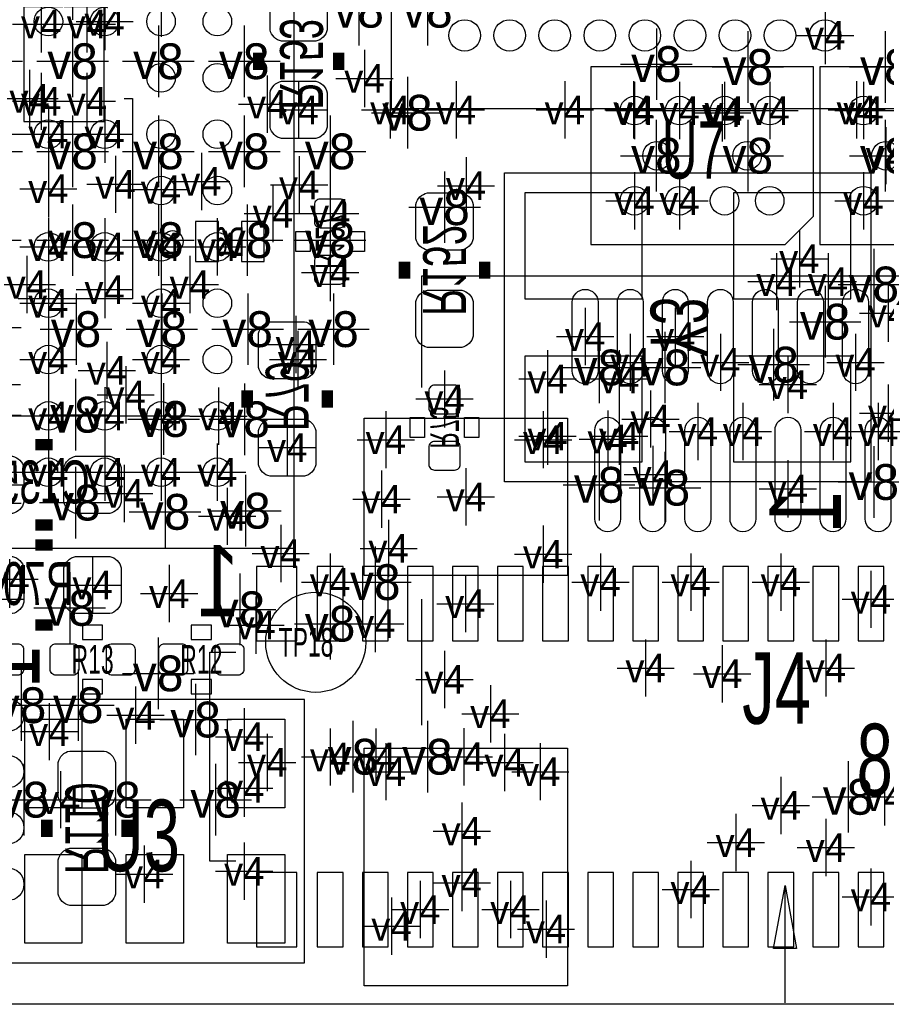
# Model space of a CAD drawing. Extents: x -64 to 356, y -42 to 255.
# Tile 13 of 31: x 23 to 31, y -2 to 7. Entities that reach past the tile are written whole.
import ezdxf
from ezdxf.enums import TextEntityAlignment as Align

# ---------------------------------------------------------------- set-up
doc = ezdxf.new("R2010")
doc.units = 0
for name, color, linetype in [('BG_OUTLINE', 7, 'CONTINUOUS'), ('BG_PANEL', 7, 'CONTINUOUS'), ('MA_NCLEGEND-1-2', 7, 'CONTINUOUS'), ('MA_NCLEGEND-14-15', 7, 'CONTINUOUS'), ('MA_NCLEGEND-15-16', 7, 'CONTINUOUS'), ('MA_NCLEGEND-2-3', 7, 'CONTINUOUS'), ('MA_NCLEGEND-3-14', 7, 'CONTINUOUS'), ('PG_SILKSCREEN_BOTTOM', 7, 'CONTINUOUS'), ('PG_SILKSCREEN_TOP', 7, 'CONTINUOUS'), ('PIN_BOTTOM', 7, 'CONTINUOUS'), ('PIN_TOP', 7, 'CONTINUOUS'), ('RD_ASSEMBLY_BOTTOM', 7, 'CONTINUOUS'), ('RD_ASSEMBLY_TOP', 7, 'CONTINUOUS')]:
    doc.layers.add(name, color=color, linetype=linetype)

# ---------------------------------------------------------------- blocks, each defined once
blk = doc.blocks.new('FIGURE_CROSS')
for points in [[(0, 0.5), (0, -0.5)], [(-0.5, 0), (0.5, 0)]]:
    blk.add_lwpolyline(points)

msp = doc.modelspace()

# ---------------------------------------------------------------- linework, layer by layer
at = {"layer": 'BG_OUTLINE'}
msp.add_lwpolyline([(-1.5875, 22.9235, -0.414205), (-0.6985, 23.8125), (48.3235, 23.8125, -0.414199), (49.2125, 22.9235), (49.2125, 20.5105), (49.2125, 1.7145), (49.2125, -0.6985, -0.414223), (48.3235, -1.5875), (-0.6985, -1.5875, -0.414228), (-1.5875, -0.6985)], format="xyb", close=True, dxfattribs=at)
at = {"layer": 'BG_PANEL'}
msp.add_lwpolyline([(48.327818, -1.5875), (-0.694182, -1.5875)], dxfattribs=at)
at = {"layer": 'PG_SILKSCREEN_BOTTOM'}
for points in [[(30.774132, 6.360668), (26.274268, 6.360668), (26.274268, 10.860532), (30.774132, 10.860532), (30.774132, 6.360668)], [(23.9014, 6.4516), (23.9776, 6.4516), (23.9776, 4.6736), (22.9616, 4.6736)], [(24.892, -0.316484), (24.6634, -0.316484), (24.6634, 1.537716), (24.892, 1.537716)]]:
    msp.add_lwpolyline(points, dxfattribs=at)
at = {"layer": 'PG_SILKSCREEN_BOTTOM', "const_width": 0.1016}
for points in [[(25.0952, 6.7056), (25.0952, 6.858)], [(25.8064, 6.7056), (25.8064, 6.858)], [(26.3906, 4.8514), (26.3906, 5.0038)], [(27.1018, 4.8514), (27.1018, 5.0038)], [(24.9936, 3.7084), (24.9936, 3.8608)], [(25.7048, 3.7084), (25.7048, 3.8608)], [(23.2664, 3.3782), (23.114, 3.3782)], [(23.2664, 2.667), (23.114, 2.667)], [(23.2664, 2.4892), (23.114, 2.4892)], [(23.2664, 1.778), (23.114, 1.778)], [(23.2156, 0.0508), (23.2156, -0.1016)], [(23.9268, 0.0508), (23.9268, -0.1016)]]:
    msp.add_lwpolyline(points, dxfattribs=at)
at = {"layer": 'PG_SILKSCREEN_BOTTOM'}
for points in [[(30.5308, 3.048), (27.2796, 3.048), (27.2796, 5.7912), (30.5308, 5.7912)], [(25.5524, 5.0927), (25.4254, 5.0927), (25.4254, 5.2705), (25.5524, 5.2705)], [(26.035, 5.0927), (25.908, 5.0927), (25.908, 5.2705), (26.035, 5.2705)], [(26.5684, 3.4417), (26.4414, 3.4417), (26.4414, 3.6195), (26.5684, 3.6195)], [(27.051, 3.4417), (26.924, 3.4417), (26.924, 3.6195), (27.051, 3.6195)]]:
    msp.add_lwpolyline(points, close=True, dxfattribs=at)
msp.add_lwpolyline([(24.428196, 5.1816, 1), (24.238204, 5.1816, 1), (24.428196, 5.1816)], format="xyb", dxfattribs=at)
at = {"layer": 'PG_SILKSCREEN_TOP'}
for points in [[(25.407112, 17.812512), (25.407112, 2.456688)], [(30.020006, 6.731508), (28.044394, 6.731508), (28.044394, 5.155692), (29.77007, 5.155692), (30.020006, 5.405882), (30.020006, 6.731508)], [(32.052006, 6.731508), (30.076394, 6.731508), (30.076394, 5.155692), (31.80207, 5.155692), (32.052006, 5.405882), (32.052006, 6.731508)], [(26.543, 3.8862), (26.543, 4.8768), (33.0454, 4.8768), (33.0454, 3.8862)], [(25.407112, 2.456688), (10.051288, 2.456688)], [(26.543, 0.889), (26.543, 2.0066)], [(29.6672, -1.0922), (29.7688, -0.5334)], [(29.7688, -0.5334), (29.8704, -1.0922)], [(29.7688, -1.5748), (29.7688, -0.5334)], [(29.8704, -1.0922), (29.6672, -1.0922)]]:
    msp.add_lwpolyline(points, dxfattribs=at)
for points in [[(23.7109, 1.651), (23.7109, 1.778), (23.5331, 1.778), (23.5331, 1.651)], [(24.4983, 1.778), (24.4983, 1.651), (24.6761, 1.651), (24.6761, 1.778)], [(23.7109, 1.1684), (23.7109, 1.2954), (23.5331, 1.2954), (23.5331, 1.1684)], [(24.4983, 1.2954), (24.4983, 1.1684), (24.6761, 1.1684), (24.6761, 1.2954)], [(21.9456, -1.2192), (25.5016, -1.2192), (25.5016, 1.1176), (21.9456, 1.1176)]]:
    msp.add_lwpolyline(points, close=True, dxfattribs=at)
at = {"layer": 'PIN_BOTTOM'}
for points in [[(25.1968, 7.0612), (25.1968, 7.366, -0.294587), (25.2984, 7.4676), (25.6032, 7.4676, -0.294587), (25.7048, 7.366), (25.7048, 7.0612, -0.294587), (25.6032, 6.9596), (25.2984, 6.9596, -0.294587)], [(25.1968, 6.1976), (25.1968, 6.5024, -0.294587), (25.2984, 6.604), (25.6032, 6.604, -0.294587), (25.7048, 6.5024), (25.7048, 6.1976, -0.294587), (25.6032, 6.096), (25.2984, 6.096, -0.294587)], [(26.4922, 5.207), (26.4922, 5.5118, -0.294587), (26.5938, 5.6134), (26.8986, 5.6134, -0.294587), (27.0002, 5.5118), (27.0002, 5.207, -0.294587), (26.8986, 5.1054), (26.5938, 5.1054, -0.294587)], [(25.8191, 5.304536, 0.414214), (25.8699, 5.355336), (25.8699, 5.507736, 0.414214), (25.8191, 5.558536), (25.6413, 5.558536, 0.414214), (25.5905, 5.507736), (25.5905, 5.355336, 0.414214), (25.6413, 5.304536)], [(25.8191, 4.804664, 0.414214), (25.8699, 4.855464), (25.8699, 5.007864, 0.414214), (25.8191, 5.058664), (25.6413, 5.058664, 0.414214), (25.5905, 5.007864), (25.5905, 4.855464, 0.414214), (25.6413, 4.804664)], [(26.4922, 4.3434), (26.4922, 4.6482, -0.294587), (26.5938, 4.7498), (26.8986, 4.7498, -0.294587), (27.0002, 4.6482), (27.0002, 4.3434, -0.294587), (26.8986, 4.2418), (26.5938, 4.2418, -0.294587)], [(25.0952, 4.064), (25.0952, 4.3688, -0.294587), (25.1968, 4.4704), (25.5016, 4.4704, -0.294587), (25.6032, 4.3688), (25.6032, 4.064, -0.294587), (25.5016, 3.9624), (25.1968, 3.9624, -0.294587)], [(26.8351, 3.653536, 0.414214), (26.8859, 3.704336), (26.8859, 3.856736, 0.414214), (26.8351, 3.907536), (26.6573, 3.907536, 0.414214), (26.6065, 3.856736), (26.6065, 3.704336, 0.414214), (26.6573, 3.653536)], [(25.0952, 3.2004), (25.0952, 3.5052, -0.294587), (25.1968, 3.6068), (25.5016, 3.6068, -0.294587), (25.6032, 3.5052), (25.6032, 3.2004, -0.294587), (25.5016, 3.0988), (25.1968, 3.0988, -0.294587)], [(26.8351, 3.153664, 0.414214), (26.8859, 3.204464), (26.8859, 3.356864, 0.414214), (26.8351, 3.407664), (26.6573, 3.407664, 0.414214), (26.6065, 3.356864), (26.6065, 3.204464, 0.414214), (26.6573, 3.153664)], [(22.9108, 2.7686), (22.606, 2.7686, -0.294587), (22.5044, 2.8702), (22.5044, 3.175, -0.294587), (22.606, 3.2766), (22.9108, 3.2766, -0.294587), (23.0124, 3.175), (23.0124, 2.8702, -0.294587)], [(23.7744, 2.7686), (23.4696, 2.7686, -0.294587), (23.368, 2.8702), (23.368, 3.175, -0.294587), (23.4696, 3.2766), (23.7744, 3.2766, -0.294587), (23.876, 3.175), (23.876, 2.8702, -0.294587)], [(22.9108, 1.8796), (22.606, 1.8796, -0.294587), (22.5044, 1.9812), (22.5044, 2.286, -0.294587), (22.606, 2.3876), (22.9108, 2.3876, -0.294587), (23.0124, 2.286), (23.0124, 1.9812, -0.294587)], [(23.7744, 1.8796), (23.4696, 1.8796, -0.294587), (23.368, 1.9812), (23.368, 2.286, -0.294587), (23.4696, 2.3876), (23.7744, 2.3876, -0.294587), (23.876, 2.286), (23.876, 1.9812, -0.294587)], [(22.866858, 0.832612), (22.295358, 0.832612, -1), (22.295358, 1.124712), (22.866858, 1.124712, -1)], [(22.866858, 0.332486), (22.295358, 0.332486, -1), (22.295358, 0.624586), (22.866858, 0.624586, -1)], [(23.8252, 0.5588), (23.8252, 0.254, -0.294587), (23.7236, 0.1524), (23.4188, 0.1524, -0.294587), (23.3172, 0.254), (23.3172, 0.5588, -0.294587), (23.4188, 0.6604), (23.7236, 0.6604, -0.294587)], [(22.866858, -0.167386), (22.295358, -0.167386, -1), (22.295358, 0.124714), (22.866858, 0.124714, -1)], [(23.8252, -0.3048), (23.8252, -0.6096, -0.294587), (23.7236, -0.7112), (23.4188, -0.7112, -0.294587), (23.3172, -0.6096), (23.3172, -0.3048, -0.294587), (23.4188, -0.2032), (23.7236, -0.2032, -0.294587)], [(22.866858, -0.667512), (22.295358, -0.667512, -1), (22.295358, -0.375412), (22.866858, -0.375412, -1)]]:
    msp.add_lwpolyline(points, format="xyb", close=True, dxfattribs=at)
for points in [[(23.0124, 7.2644), (23.0124, 6.2484), (23.7236, 6.2484), (23.7236, 7.2644)], [(28.4988, 4.6736), (28.4988, 5.6134), (27.4574, 5.6134), (27.4574, 4.6736)], [(30.353, 4.6736), (30.353, 5.6134), (29.3116, 5.6134), (29.3116, 4.6736)], [(24.5364, 5.3594), (24.5364, 5.0038), (24.7396, 5.0038), (24.7396, 5.3594)], [(24.9428, 5.3594), (24.9428, 5.0038), (25.146, 5.0038), (25.146, 5.3594)], [(28.4988, 3.2258), (28.4988, 4.1656), (27.4574, 4.1656), (27.4574, 3.2258)], [(30.353, 3.2258), (30.353, 4.1656), (29.3116, 4.1656), (29.3116, 3.2258)], [(25.077928, 2.298192), (25.077928, 1.637792), (25.433528, 1.637792), (25.433528, 2.298192)], [(25.616408, 2.298192), (25.616408, 1.637792), (25.845008, 1.637792), (25.845008, 2.298192)], [(26.016458, 2.298192), (26.016458, 1.637792), (26.245058, 1.637792), (26.245058, 2.298192)], [(26.416508, 2.298192), (26.416508, 1.637792), (26.645108, 1.637792), (26.645108, 2.298192)], [(26.816304, 2.298192), (26.816304, 1.637792), (27.044904, 1.637792), (27.044904, 2.298192)], [(27.216354, 2.298192), (27.216354, 1.637792), (27.444954, 1.637792), (27.444954, 2.298192)], [(27.616404, 2.298192), (27.616404, 1.637792), (27.845004, 1.637792), (27.845004, 2.298192)], [(28.016454, 2.298192), (28.016454, 1.637792), (28.245054, 1.637792), (28.245054, 2.298192)], [(28.416504, 2.298192), (28.416504, 1.637792), (28.645104, 1.637792), (28.645104, 2.298192)], [(28.816554, 2.298192), (28.816554, 1.637792), (29.045154, 1.637792), (29.045154, 2.298192)], [(29.216604, 2.298192), (29.216604, 1.637792), (29.445204, 1.637792), (29.445204, 2.298192)], [(29.6164, 2.298192), (29.6164, 1.637792), (29.845, 1.637792), (29.845, 2.298192)], [(30.01645, 2.298192), (30.01645, 1.637792), (30.24505, 1.637792), (30.24505, 2.298192)], [(30.4165, 2.298192), (30.4165, 1.637792), (30.6451, 1.637792), (30.6451, 2.298192)], [(25.077928, -0.41656), (25.077928, -1.07696), (25.433528, -1.07696), (25.433528, -0.41656)], [(25.616408, -0.41656), (25.616408, -1.07696), (25.845008, -1.07696), (25.845008, -0.41656)], [(26.016458, -0.41656), (26.016458, -1.07696), (26.245058, -1.07696), (26.245058, -0.41656)], [(26.416508, -0.41656), (26.416508, -1.07696), (26.645108, -1.07696), (26.645108, -0.41656)], [(26.816304, -0.41656), (26.816304, -1.07696), (27.044904, -1.07696), (27.044904, -0.41656)], [(27.216354, -0.41656), (27.216354, -1.07696), (27.444954, -1.07696), (27.444954, -0.41656)], [(27.616404, -0.41656), (27.616404, -1.07696), (27.845004, -1.07696), (27.845004, -0.41656)], [(28.016454, -0.41656), (28.016454, -1.07696), (28.245054, -1.07696), (28.245054, -0.41656)], [(28.416504, -0.41656), (28.416504, -1.07696), (28.645104, -1.07696), (28.645104, -0.41656)], [(28.816554, -0.41656), (28.816554, -1.07696), (29.045154, -1.07696), (29.045154, -0.41656)], [(29.216604, -0.41656), (29.216604, -1.07696), (29.445204, -1.07696), (29.445204, -0.41656)], [(29.6164, -0.41656), (29.6164, -1.07696), (29.845, -1.07696), (29.845, -0.41656)], [(30.01645, -0.41656), (30.01645, -1.07696), (30.24505, -1.07696), (30.24505, -0.41656)], [(30.4165, -0.41656), (30.4165, -1.07696), (30.6451, -1.07696), (30.6451, -0.41656)]]:
    msp.add_lwpolyline(points, close=True, dxfattribs=at)
for centre in [(26.924254, 7.010654), (27.324304, 7.010654), (27.7241, 7.010654), (28.12415, 7.010654), (28.5242, 7.010654), (28.92425, 7.010654), (29.3243, 7.010654), (29.724096, 7.010654), (30.124146, 7.010654)]:
    msp.add_circle(centre, 0.1397, dxfattribs=at)
at = {"layer": 'PIN_TOP'}
for points in [[(28.108402, 4.64312), (28.108402, 4.03352, -1), (27.879802, 4.03352), (27.879802, 4.64312, -1)], [(28.508452, 4.64312), (28.508452, 4.03352, -1), (28.279852, 4.03352), (28.279852, 4.64312, -1)], [(28.908502, 4.64312), (28.908502, 4.03352, -1), (28.679902, 4.03352), (28.679902, 4.64312, -1)], [(29.308552, 4.64312), (29.308552, 4.03352, -1), (29.079952, 4.03352), (29.079952, 4.64312, -1)], [(29.708602, 4.64312), (29.708602, 4.03352, -1), (29.480002, 4.03352), (29.480002, 4.64312, -1)], [(30.108398, 4.64312), (30.108398, 4.03352, -1), (29.879798, 4.03352), (29.879798, 4.64312, -1)], [(30.508448, 4.64312), (30.508448, 4.03352, -1), (30.279848, 4.03352), (30.279848, 4.64312, -1)], [(28.308554, 3.507994), (28.308554, 2.720594, -1), (28.079954, 2.720594), (28.079954, 3.507994, -1)], [(28.708604, 3.507994), (28.708604, 2.720594, -1), (28.480004, 2.720594), (28.480004, 3.507994, -1)], [(29.1084, 3.507994), (29.1084, 2.720594, -1), (28.8798, 2.720594), (28.8798, 3.507994, -1)], [(29.50845, 3.507994), (29.50845, 2.720594, -1), (29.27985, 2.720594), (29.27985, 3.507994, -1)], [(29.9085, 3.507994), (29.9085, 2.720594, -1), (29.6799, 2.720594), (29.6799, 3.507994, -1)], [(30.30855, 3.507994), (30.30855, 2.720594, -1), (30.07995, 2.720594), (30.07995, 3.507994, -1)], [(30.7086, 3.507994), (30.7086, 2.720594, -1), (30.48, 2.720594), (30.48, 3.507994, -1)], [(22.754336, 1.5621, -0.414214), (22.805136, 1.6129), (22.957536, 1.6129, -0.414214), (23.008336, 1.5621), (23.008336, 1.3843, -0.414214), (22.957536, 1.3335), (22.805136, 1.3335, -0.414214), (22.754336, 1.3843)], [(23.499064, 1.3843, -0.414214), (23.448264, 1.3335), (23.295864, 1.3335, -0.414214), (23.245064, 1.3843), (23.245064, 1.5621, -0.414214), (23.295864, 1.6129), (23.448264, 1.6129, -0.414214), (23.499064, 1.5621)], [(23.998936, 1.3843, -0.414214), (23.948136, 1.3335), (23.795736, 1.3335, -0.414214), (23.744936, 1.3843), (23.744936, 1.5621, -0.414214), (23.795736, 1.6129), (23.948136, 1.6129, -0.414214), (23.998936, 1.5621)], [(24.210264, 1.5621, -0.414214), (24.261064, 1.6129), (24.413464, 1.6129, -0.414214), (24.464264, 1.5621), (24.464264, 1.3843, -0.414214), (24.413464, 1.3335), (24.261064, 1.3335, -0.414214), (24.210264, 1.3843)], [(24.710136, 1.5621, -0.414214), (24.760936, 1.6129), (24.913336, 1.6129, -0.414214), (24.964136, 1.5621), (24.964136, 1.3843, -0.414214), (24.913336, 1.3335), (24.760936, 1.3335, -0.414214), (24.710136, 1.3843)]]:
    msp.add_lwpolyline(points, format="xyb", close=True, dxfattribs=at)
for points in [[(26.03373, 2.216912), (26.03373, 3.613912), (27.83713, 3.613912), (27.83713, 2.216912)], [(23.019512, 0.155448), (23.019512, 0.942848), (23.527512, 0.942848), (23.527512, 0.155448)], [(23.919688, 0.155448), (23.919688, 0.942848), (24.427688, 0.942848), (24.427688, 0.155448)], [(24.81961, 0.155448), (24.81961, 0.942848), (25.32761, 0.942848), (25.32761, 0.155448)], [(26.03373, -1.4224), (26.03373, 0.6858), (27.83713, 0.6858), (27.83713, -1.4224)], [(23.019512, -1.044448), (23.019512, -0.257048), (23.527512, -0.257048), (23.527512, -1.044448)], [(23.919688, -1.044448), (23.919688, -0.257048), (24.427688, -0.257048), (24.427688, -1.044448)], [(24.81961, -1.044448), (24.81961, -0.257048), (25.32761, -0.257048), (25.32761, -1.044448)]]:
    msp.add_lwpolyline(points, close=True, dxfattribs=at)
for centre, radius in [((23.229316, 7.134606), 0.127), ((23.729188, 7.134606), 0.127), ((24.229314, 7.134606), 0.127), ((24.729186, 7.134606), 0.127), ((24.229314, 6.63448), 0.127), ((24.729186, 6.63448), 0.127), ((28.432252, 6.34365), 0.127), ((28.832302, 6.34365), 0.127), ((29.232098, 6.34365), 0.127), ((29.632148, 6.34365), 0.127), ((30.464252, 6.34365), 0.127), ((23.229316, 6.134608), 0.127), ((23.729188, 6.134608), 0.127), ((24.229314, 6.134608), 0.127), ((24.729186, 6.134608), 0.127), ((28.63215, 5.9436), 0.127), ((29.43225, 5.9436), 0.127), ((30.66415, 5.9436), 0.127), ((24.229314, 5.634482), 0.127), ((24.729186, 5.634482), 0.127), ((28.432252, 5.54355), 0.127), ((28.832302, 5.54355), 0.127), ((29.232098, 5.54355), 0.127), ((29.632148, 5.54355), 0.127), ((30.464252, 5.54355), 0.127), ((23.229316, 5.13461), 0.127), ((23.729188, 5.13461), 0.127), ((24.229314, 5.13461), 0.127), ((24.729186, 5.13461), 0.127), ((23.229316, 4.634484), 0.127), ((24.229314, 4.634484), 0.127), ((24.729186, 4.634484), 0.127), ((23.229316, 4.134612), 0.127), ((24.229314, 4.134612), 0.127), ((24.729186, 4.134612), 0.127), ((23.229316, 3.634486), 0.127), ((23.729188, 3.634486), 0.127), ((24.229314, 3.634486), 0.127), ((24.729186, 3.634486), 0.127), ((23.229316, 3.134614), 0.127), ((23.729188, 3.134614), 0.127), ((24.229314, 3.134614), 0.127), ((24.729186, 3.134614), 0.127), ((25.6032, 1.6256), 0.4445)]:
    msp.add_circle(centre, radius, dxfattribs=at)

# ---------------------------------------------------------------- block references
at = {"layer": 'MA_NCLEGEND-1-2', "xscale": 0.508, "yscale": 0.508}
for p in [(23.729188, 7.134606), (26.035, 6.6294), (25.1714, 6.4008), (28.432252, 6.34365), (28.832302, 6.34365), (29.232098, 6.34365), (29.632148, 6.34365), (30.464252, 6.34365), (30.864302, 6.34365), (22.72919, 6.134608), (23.229316, 6.134608), (23.729188, 6.134608), (30.66415, 5.9436), (23.8252, 5.6896), (25.455372, 5.684774), (28.432252, 5.54355), (28.832302, 5.54355), (30.464252, 5.54355), (30.864302, 5.54355), (23.229316, 5.13461), (23.729188, 5.13461), (24.229314, 5.13461), (24.729186, 5.13461), (25.7302, 4.906772), (23.229316, 4.634484), (24.229314, 4.634484), (27.994102, 4.33832), (28.794202, 4.33832), (23.229316, 4.134612), (24.229314, 4.134612), (28.394152, 4.10972), (29.194252, 4.10972), (30.394148, 4.10972), (22.72919, 3.634486), (23.229316, 3.634486), (23.729188, 3.634486), (24.229314, 3.634486), (26.22423, 3.423412), (27.62123, 3.423412), (28.194254, 3.428746), (28.9941, 3.495294), (29.39415, 3.495294), (30.19425, 3.495294), (30.5943, 3.495294), (22.72919, 3.134614), (23.229316, 3.134614), (23.729188, 3.134614), (24.229314, 3.134614), (24.729186, 3.134614), (28.594304, 3.114294), (29.7942, 2.987294), (26.93543, 2.915412), (26.24963, 2.458212), (25.291542, 2.413), (27.62123, 2.407412), (24.300942, 2.0574), (22.751542, 2.0066), (23.23719, 0.832358), (24.9682, 0.7874), (25.1714, 0.5588), (26.22423, 0.477012), (27.59583, 0.477012), (24.9682, 0.3302), (26.8986, -0.0508), (24.9682, -0.4064), (24.0792, -0.4318), (26.8986, -0.508), (26.27503, -0.894588), (27.64663, -0.919988)]:
    msp.add_blockref('FIGURE_CROSS', p, dxfattribs=at)
at = {"layer": 'MA_NCLEGEND-14-15', "xscale": 0.508, "yscale": 0.508}
for p in [(26.8478, 6.35), (27.813, 6.35), (28.4226, 6.35), (29.21, 6.3246), (30.4038, 6.35), (26.9367, 5.6769), (25.2222, 5.431536), (29.8958, 5.0292), (30.6832, 4.5466), (25.4254, 4.2672), (23.749, 4.0386), (29.7942, 3.9116), (30.6832, 3.6576), (25.3492, 3.3528), (26.1874, 2.8956), (22.8854, 2.1844), (23.622, 2.1336), (25.7302, 2.159), (28.130754, 2.159), (28.930854, 2.159), (29.7307, 2.159), (30.5308, 2.0066), (25.0698, 1.778), (26.130758, 1.790192), (28.530804, 1.397), (29.21, 1.3462), (30.13075, 1.397), (26.7462, 1.2954), (24.003, 0.9779), (27.1526, 0.9906), (25.7302, 0.607568), (26.1366, 0.607568), (26.917142, 0.6096), (27.2796, 0.5588), (23.335742, 0.2286), (30.650942, 0.254), (29.7307, 0.1778), (29.330904, -0.1524), (30.13075, -0.196596), (30.5308, -0.635)]:
    msp.add_blockref('FIGURE_CROSS', p, dxfattribs=at)
at = {"layer": 'MA_NCLEGEND-15-16', "xscale": 0.508, "yscale": 0.508}
for p in [(23.1648, 7.112), (23.5712, 7.112), (30.124146, 7.010654), (23.1648, 6.4262), (23.5712, 6.4262), (25.4508, 6.35), (26.2636, 6.35), (26.8478, 6.35), (27.813, 6.35), (28.4226, 6.35), (29.21, 6.3246), (30.4038, 6.35), (25.7302, 5.431536), (29.6926, 4.826), (30.1498, 4.826), (25.4254, 4.2672), (23.749, 4.0386), (27.6606, 3.9624), (28.2956, 3.9624), (26.7462, 3.7846), (27.6606, 3.4544), (28.2956, 3.4544), (25.3492, 3.3528), (22.7584, 3.0226), (26.1874, 2.8956), (22.8854, 2.1844), (23.622, 2.1336), (25.7302, 2.159), (28.130754, 2.159), (28.930854, 2.159), (29.7307, 2.159), (26.930604, 1.967992), (30.5308, 2.0066), (26.130758, 1.790192), (28.530804, 1.397), (29.21, 1.3462), (30.13075, 1.397), (26.7462, 1.2954), (24.003, 0.9779), (27.1526, 0.9906), (25.7302, 0.607568), (26.1366, 0.607568), (27.2796, 0.5588), (29.7307, 0.1778), (29.330904, -0.1524), (30.13075, -0.196596), (28.930854, -0.56896), (30.5308, -0.635), (26.530808, -0.74676), (27.330654, -0.74676)]:
    msp.add_blockref('FIGURE_CROSS', p, dxfattribs=at)
at = {"layer": 'MA_NCLEGEND-2-3', "xscale": 0.508, "yscale": 0.508}
for p in [(26.035, 6.6294), (23.0632, 6.4516), (25.1714, 6.4008), (28.432252, 6.34365), (28.832302, 6.34365), (29.232098, 6.34365), (29.632148, 6.34365), (30.464252, 6.34365), (30.864302, 6.34365), (23.8252, 5.6896), (24.5872, 5.715), (23.229316, 5.650484), (24.229314, 5.643626), (25.455372, 5.684774), (28.432252, 5.54355), (28.832302, 5.54355), (30.464252, 5.54355), (30.864302, 5.54355), (25.7302, 4.906772), (23.0378, 4.8006), (23.729188, 4.755388), (24.4856, 4.8006), (27.994102, 4.33832), (28.794202, 4.33832), (23.229316, 4.134612), (25.445212, 4.134612), (22.72919, 3.9116), (23.915624, 3.820922), (23.229316, 3.634486), (24.739092, 3.6322), (28.575, 3.6068), (28.194254, 3.428746), (28.9941, 3.495294), (29.39415, 3.495294), (30.19425, 3.495294), (30.5943, 3.495294), (22.72919, 3.134614), (23.229316, 3.134614), (23.9014, 2.9464), (24.8158, 2.7432), (25.291542, 2.413), (24.300942, 2.0574), (22.751542, 2.0066), (25.0698, 1.778), (23.23719, 0.832358), (26.917142, 0.6096), (23.335742, 0.2286), (30.650942, 0.254), (24.9682, -0.4064), (24.0792, -0.4318)]:
    msp.add_blockref('FIGURE_CROSS', p, dxfattribs=at)
at = {"layer": 'MA_NCLEGEND-3-14', "xscale": 0.635, "yscale": 0.635}
for p in [(23.4442, 7.4676), (22.7838, 7.4422), (24.2316, 7.3152), (25.9842, 7.239), (26.5938, 7.239), (22.6822, 6.7818), (23.4442, 6.7818), (24.2062, 6.7818), (24.9682, 6.7818), (28.626054, 6.7564), (29.4386, 6.731), (30.6578, 6.731), (26.416, 6.3246), (22.6822, 5.9817), (23.4442, 5.9817), (24.2062, 5.9817), (24.9682, 5.9817), (25.7302, 5.9817), (28.6258, 5.9436), (29.4386, 5.9436), (30.6578, 5.9436), (26.7462, 5.4864), (22.6695, 5.1943), (23.4442, 5.1943), (24.2062, 5.1943), (24.9936, 5.1943), (25.7302, 5.1943), (30.5562, 4.8006), (22.6695, 4.4196), (23.47468, 4.40436), (24.23668, 4.40436), (24.99868, 4.40436), (25.76068, 4.40436), (30.1244, 4.4704), (28.1178, 4.064), (28.702, 4.064), (29.6672, 4.0894), (22.6695, 3.63982), (23.4696, 3.6449), (24.25192, 3.6068), (24.971756, 3.604006), (28.1178, 3.0226), (30.5562, 3.048), (28.702, 2.9972), (22.6695, 2.86004), (23.4696, 2.86512), (24.265382, 2.782824), (24.97836, 2.792984), (26.130758, 2.159), (23.4188, 1.9304), (24.9301, 1.9177), (25.7302, 1.790192), (24.20366, 1.349248), (22.987, 1.0668), (23.495, 1.0668), (24.5364, 0.9398), (25.9334, 0.6096), (26.5938, 0.6096), (23.0124, 0.2286), (23.8252, 0.2286), (24.7142, 0.2286), (30.3276, 0.254)]:
    msp.add_blockref('FIGURE_CROSS', p, dxfattribs=at)

# ---------------------------------------------------------------- texts
at = {"layer": 'MA_NCLEGEND-1-2'}
for p in [(23.729188, 7.134606), (26.035, 6.6294), (25.1714, 6.4008), (28.432252, 6.34365), (28.832302, 6.34365), (29.232098, 6.34365), (29.632148, 6.34365), (30.464252, 6.34365), (23.229316, 6.134608), (23.729188, 6.134608), (30.66415, 5.9436), (23.8252, 5.6896), (25.455372, 5.684774), (28.432252, 5.54355), (28.832302, 5.54355), (30.464252, 5.54355), (23.229316, 5.13461), (23.729188, 5.13461), (24.229314, 5.13461), (24.729186, 5.13461), (25.7302, 4.906772), (23.229316, 4.634484), (24.229314, 4.634484), (27.994102, 4.33832), (28.794202, 4.33832), (23.229316, 4.134612), (24.229314, 4.134612), (28.394152, 4.10972), (29.194252, 4.10972), (30.394148, 4.10972), (23.229316, 3.634486), (23.729188, 3.634486), (24.229314, 3.634486), (28.9941, 3.495294), (29.39415, 3.495294), (30.19425, 3.495294), (30.5943, 3.495294), (26.22423, 3.423412), (27.62123, 3.423412), (28.194254, 3.428746), (23.229316, 3.134614), (23.729188, 3.134614), (24.229314, 3.134614), (24.729186, 3.134614), (28.594304, 3.114294), (29.7942, 2.987294), (26.93543, 2.915412), (25.291542, 2.413), (26.24963, 2.458212), (27.62123, 2.407412), (24.300942, 2.0574), (23.23719, 0.832358), (24.9682, 0.7874), (25.1714, 0.5588), (26.22423, 0.477012), (27.59583, 0.477012), (24.9682, 0.3302), (26.8986, -0.0508), (24.0792, -0.4318), (24.9682, -0.4064), (26.8986, -0.508), (26.27503, -0.894588), (27.64663, -0.919988)]:
    msp.add_text('v4', height=0.254, dxfattribs=at).set_placement(p, align=Align.MIDDLE_CENTER)
at = {"layer": 'MA_NCLEGEND-14-15'}
for p in [(26.8478, 6.35), (27.813, 6.35), (28.4226, 6.35), (30.4038, 6.35), (29.21, 6.3246), (26.9367, 5.6769), (25.2222, 5.431536), (29.8958, 5.0292), (30.6832, 4.5466), (25.4254, 4.2672), (23.749, 4.0386), (29.7942, 3.9116), (30.6832, 3.6576), (25.3492, 3.3528), (26.1874, 2.8956), (22.8854, 2.1844), (25.7302, 2.159), (28.130754, 2.159), (28.930854, 2.159), (29.7307, 2.159), (23.622, 2.1336), (30.5308, 2.0066), (25.0698, 1.778), (26.130758, 1.790192), (28.530804, 1.397), (30.13075, 1.397), (26.7462, 1.2954), (29.21, 1.3462), (24.003, 0.9779), (27.1526, 0.9906), (25.7302, 0.607568), (26.1366, 0.607568), (26.917142, 0.6096), (27.2796, 0.5588), (23.335742, 0.2286), (30.650942, 0.254), (29.7307, 0.1778), (29.330904, -0.1524), (30.13075, -0.196596), (30.5308, -0.635)]:
    msp.add_text('v4', height=0.254, dxfattribs=at).set_placement(p, align=Align.MIDDLE_CENTER)
at = {"layer": 'MA_NCLEGEND-15-16'}
for p in [(23.1648, 7.112), (23.5712, 7.112), (30.124146, 7.010654), (23.1648, 6.4262), (23.5712, 6.4262), (25.4508, 6.35), (26.2636, 6.35), (26.8478, 6.35), (27.813, 6.35), (28.4226, 6.35), (30.4038, 6.35), (29.21, 6.3246), (25.7302, 5.431536), (29.6926, 4.826), (30.1498, 4.826), (25.4254, 4.2672), (23.749, 4.0386), (27.6606, 3.9624), (28.2956, 3.9624), (26.7462, 3.7846), (27.6606, 3.4544), (28.2956, 3.4544), (25.3492, 3.3528), (26.1874, 2.8956), (22.8854, 2.1844), (25.7302, 2.159), (28.130754, 2.159), (28.930854, 2.159), (29.7307, 2.159), (23.622, 2.1336), (30.5308, 2.0066), (26.930604, 1.967992), (26.130758, 1.790192), (28.530804, 1.397), (30.13075, 1.397), (26.7462, 1.2954), (29.21, 1.3462), (24.003, 0.9779), (27.1526, 0.9906), (25.7302, 0.607568), (26.1366, 0.607568), (27.2796, 0.5588), (29.7307, 0.1778), (29.330904, -0.1524), (30.13075, -0.196596), (28.930854, -0.56896), (30.5308, -0.635), (26.530808, -0.74676), (27.330654, -0.74676)]:
    msp.add_text('v4', height=0.254, dxfattribs=at).set_placement(p, align=Align.MIDDLE_CENTER)
at = {"layer": 'MA_NCLEGEND-2-3'}
for p in [(26.035, 6.6294), (23.0632, 6.4516), (25.1714, 6.4008), (28.432252, 6.34365), (28.832302, 6.34365), (29.232098, 6.34365), (29.632148, 6.34365), (30.464252, 6.34365), (23.229316, 5.650484), (23.8252, 5.6896), (24.229314, 5.643626), (24.5872, 5.715), (25.455372, 5.684774), (28.432252, 5.54355), (28.832302, 5.54355), (30.464252, 5.54355), (25.7302, 4.906772), (23.0378, 4.8006), (24.4856, 4.8006), (23.729188, 4.755388), (27.994102, 4.33832), (28.794202, 4.33832), (23.229316, 4.134612), (25.445212, 4.134612), (23.915624, 3.820922), (23.229316, 3.634486), (24.739092, 3.6322), (28.575, 3.6068), (28.9941, 3.495294), (29.39415, 3.495294), (30.19425, 3.495294), (30.5943, 3.495294), (28.194254, 3.428746), (23.229316, 3.134614), (23.9014, 2.9464), (24.8158, 2.7432), (25.291542, 2.413), (24.300942, 2.0574), (25.0698, 1.778), (23.23719, 0.832358), (26.917142, 0.6096), (23.335742, 0.2286), (30.650942, 0.254), (24.0792, -0.4318), (24.9682, -0.4064)]:
    msp.add_text('v4', height=0.254, dxfattribs=at).set_placement(p, align=Align.MIDDLE_CENTER)
at = {"layer": 'MA_NCLEGEND-3-14'}
for p in [(25.9842, 7.239), (26.5938, 7.239), (23.4442, 6.7818), (24.2062, 6.7818), (24.9682, 6.7818), (28.626054, 6.7564), (29.4386, 6.731), (30.6578, 6.731), (26.416, 6.3246), (23.4442, 5.9817), (24.2062, 5.9817), (24.9682, 5.9817), (25.7302, 5.9817), (28.6258, 5.9436), (29.4386, 5.9436), (30.6578, 5.9436), (26.7462, 5.4864), (23.4442, 5.1943), (24.2062, 5.1943), (24.9936, 5.1943), (25.7302, 5.1943), (30.5562, 4.8006), (30.1244, 4.4704), (23.47468, 4.40436), (24.23668, 4.40436), (24.99868, 4.40436), (25.76068, 4.40436), (28.1178, 4.064), (28.702, 4.064), (29.6672, 4.0894), (23.4696, 3.6449), (24.25192, 3.6068), (24.971756, 3.604006), (28.1178, 3.0226), (28.702, 2.9972), (30.5562, 3.048), (23.4696, 2.86512), (24.265382, 2.782824), (24.97836, 2.792984), (26.130758, 2.159), (23.4188, 1.9304), (24.9301, 1.9177), (25.7302, 1.790192), (24.20366, 1.349248), (22.987, 1.0668), (23.495, 1.0668), (24.5364, 0.9398), (25.9334, 0.6096), (26.5938, 0.6096), (23.0124, 0.2286), (23.8252, 0.2286), (24.7142, 0.2286), (30.3276, 0.254)]:
    msp.add_text('v8', height=0.3175, dxfattribs=at).set_placement(p, align=Align.MIDDLE_CENTER)
at = {"layer": 'PG_SILKSCREEN_BOTTOM', "text_generation_flag": 2, "width": 0.8}
for p in [(30.2641, 2.794), (23.1521, 1.4224)]:
    msp.add_text('1', height=0.635, rotation=90, dxfattribs=at).set_placement(p, align=Align.CENTER)
msp.add_text('1', height=0.635, dxfattribs=at).set_placement((24.7396, 1.8542), align=Align.CENTER)
at = {"layer": 'RD_ASSEMBLY_BOTTOM', "text_generation_flag": 2}
for s, height, width, p in [('R153', 0.381, 0.666667, (25.2857, 6.7564)), ('R127', 0.254, 0.6, (25.6032, 5.1816)), ('R152', 0.381, 0.666667, (26.5557, 4.9276)), ('Y3', 0.508, 0.65, (28.575, 4.4196)), ('R79', 0.381, 0.666667, (25.1587, 3.81)), ('R75', 0.254, 0.6, (26.6192, 3.5306)), ('R110', 0.381, 0.666667, (23.3807, -0.0254))]:
    msp.add_text(s, height=height, rotation=270, dxfattribs=dict(at, width=width)).set_placement(p, align=Align.CENTER)
for s, height, width, p in [('D6', 0.254, 0.6, (24.8412, 5.0546)), ('C135', 0.381, 0.666667, (23.1902, 2.8575)), ('R70', 0.381, 0.666667, (23.1394, 1.9558)), ('J8', 0.635, 0.68, (30.7086, 0.2667))]:
    msp.add_text(s, height=height, dxfattribs=dict(at, width=width)).set_placement(p, align=Align.CENTER)
at = {"layer": 'RD_ASSEMBLY_TOP'}
for s, height, width, p in [('U7', 0.508, 0.65, (28.956, 5.7404)), ('R13', 0.254, 0.6, (23.622, 1.3462)), ('R12', 0.254, 0.6, (24.5872, 1.3462)), ('J4', 0.635, 0.68, (29.6926, 0.9017)), ('U3', 0.635, 0.68, (24.0284, -0.4064))]:
    msp.add_text(s, height=height, dxfattribs=dict(at, width=width)).set_placement(p, align=Align.CENTER)
at = {"layer": 'RD_ASSEMBLY_TOP', "width": 0.6}
msp.add_text('TP18', height=0.254, dxfattribs=at).set_placement((25.273, 1.4986))

doc.saveas('drawing.dxf')
